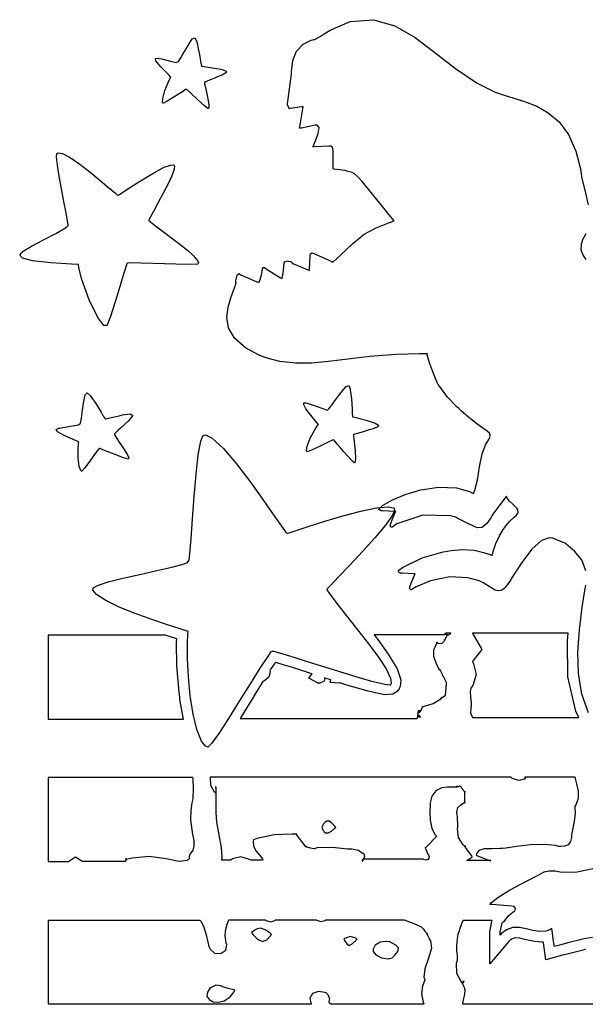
# Model space of a CAD drawing. Extents: x 0.74 to 6.76, y 0.81 to 4.67.
# Tile 1 of 2: x 0.74 to 2.96, y 0.81 to 4.67. Entities that reach past the tile are written whole.
import ezdxf

# ---------------------------------------------------------------- set-up
doc = ezdxf.new("R2010")
doc.units = 0
doc.layers.get('0').update_dxf_attribs({"linetype": 'CONTINUOUS'})

msp = doc.modelspace()

# ---------------------------------------------------------------- linework, layer by layer
at = {"color": 164}
for points in [[(2.95796, 2.51258), (2.94168, 2.55533), (2.91363, 2.58903), (2.88803, 2.61117), (2.87918, 2.61806), (2.875, 2.62121), (2.82785, 2.64019), (2.82292, 2.64094), (2.81369, 2.64242), (2.78369, 2.63194), (2.74517, 2.5975), (2.70643, 2.54551), (2.67649, 2.49918), (2.66667, 2.48367), (2.66282, 2.47732), (2.65044, 2.45865), (2.63704, 2.44287), (2.62528, 2.43494), (2.61404, 2.4336), (2.60221, 2.43744), (2.58871, 2.44521), (2.57237, 2.45551), (2.55724, 2.46436), (2.55208, 2.46701), (2.53901, 2.47385), (2.49517, 2.48535), (2.42486, 2.4885), (2.3489, 2.4739), (2.29194, 2.45003), (2.27501, 2.43892), (2.27414, 2.43832), (2.26975, 2.43881), (2.26768, 2.44282), (2.26768, 2.44413), (2.26665, 2.44515), (2.26872, 2.45378), (2.27539, 2.47146), (2.28336, 2.48953), (2.28771, 2.49881), (2.28851, 2.50032), (2.28381, 2.5006), (2.23699, 2.50325), (2.23232, 2.50347), (2.23122, 2.50347), (2.22835, 2.50532), (2.22814, 2.50553), (2.22694, 2.50532), (2.22265, 2.50868), (2.22385, 2.51426), (2.22499, 2.51492), (2.23904, 2.52513), (2.31586, 2.56338), (2.39789, 2.58708), (2.41461, 2.58996), (2.42925, 2.59261), (2.47412, 2.59646), (2.51938, 2.59332), (2.55621, 2.58436), (2.58197, 2.57596), (2.5906, 2.57324), (2.59136, 2.57818), (2.595, 2.59272), (2.60417, 2.61936), (2.61876, 2.65033), (2.63379, 2.67503), (2.6396, 2.68261), (2.64421, 2.68892), (2.65972, 2.7066), (2.67497, 2.72092), (2.68554, 2.73101), (2.69081, 2.7391), (2.69168, 2.74203), (2.69243, 2.7449), (2.68864, 2.75624), (2.67914, 2.766), (2.67708, 2.76807), (2.676, 2.76915), (2.66982, 2.77485), (2.65842, 2.78608), (2.64876, 2.79769), (2.64611, 2.80464), (2.64686, 2.80556), (2.64139, 2.79829), (2.61583, 2.76546), (2.59347, 2.73475), (2.58957, 2.72846), (2.58475, 2.72065), (2.56896, 2.69803), (2.55154, 2.6824), (2.53331, 2.68044), (2.51574, 2.68772), (2.51042, 2.69097), (2.50493, 2.69282), (2.45335, 2.71912), (2.44792, 2.72222), (2.42681, 2.72851), (2.31913, 2.73113), (2.21718, 2.69624), (2.19894, 2.68371), (2.19808, 2.68311), (2.19374, 2.6836), (2.19168, 2.68761), (2.19168, 2.68892), (2.1906, 2.68994), (2.19271, 2.69857), (2.19933, 2.71625), (2.20731, 2.73432), (2.21169, 2.7436), (2.21251, 2.74511), (2.20779, 2.74539), (2.16092, 2.74804), (2.15625, 2.74826), (2.15517, 2.74826), (2.15229, 2.75011), (2.15207, 2.75032), (2.15033, 2.75), (2.14426, 2.75342), (2.16081, 2.76796), (2.19721, 2.7889), (2.24892, 2.81131), (2.31136, 2.83024), (2.37999, 2.8406), (2.45025, 2.83757), (2.50206, 2.82383), (2.51768, 2.81597), (2.52279, 2.82818), (2.53244, 2.86724), (2.54058, 2.91965), (2.55106, 2.97125), (2.56569, 3.00906), (2.57292, 3.02013), (2.57497, 3.02349), (2.58062, 3.03386), (2.58311, 3.04357), (2.57992, 3.05165), (2.57042, 3.06039), (2.55414, 3.07215), (2.53054, 3.08914), (2.49914, 3.11376), (2.46907, 3.13943), (2.45936, 3.14828), (2.45156, 3.15533), (2.41575, 3.19293), (2.3846, 3.23421), (2.37918, 3.24306), (2.37793, 3.2449), (2.37522, 3.25092), (2.36882, 3.26574), (2.36094, 3.2851), (2.35271, 3.30647), (2.34511, 3.32742), (2.33914, 3.34549), (2.33594, 3.35813), (2.33632, 3.36285), (2.33649, 3.36285), (2.30583, 3.36285), (2.21392, 3.35975), (2.11106, 3.352), (2.02399, 3.34224), (1.94894, 3.3329), (1.88211, 3.32667), (1.81967, 3.32596), (1.75776, 3.33339), (1.70856, 3.34576), (1.69271, 3.3514), (1.67469, 3.35846), (1.62332, 3.38644), (1.57986, 3.42481), (1.55735, 3.46506), (1.55089, 3.50569), (1.5555, 3.54525), (1.56625, 3.58214), (1.57824, 3.6149), (1.58512, 3.63514), (1.58649, 3.64204), (1.58649, 3.64204), (1.58621, 3.64231), (1.58539, 3.64524), (1.58539, 3.64615), (1.58589, 3.64854), (1.59115, 3.67096), (1.59169, 3.67329), (1.5919, 3.6741), (1.59842, 3.67692), (1.59896, 3.67638), (1.60493, 3.67247), (1.66824, 3.64464), (1.67503, 3.64307), (1.67785, 3.64649), (1.68668, 3.67079), (1.69038, 3.69358), (1.69065, 3.69618), (1.69065, 3.69732), (1.69319, 3.70063), (1.69797, 3.70107), (1.69894, 3.70036), (1.70437, 3.69646), (1.7609, 3.66108), (1.76665, 3.65767), (1.76699, 3.6594), (1.76824, 3.66461), (1.77001, 3.67318), (1.77219, 3.68858), (1.77436, 3.70915), (1.77501, 3.71599), (1.77474, 3.71783), (1.77892, 3.7251), (1.78825, 3.72721), (1.79064, 3.7264), (1.79139, 3.72618), (1.79921, 3.72407), (1.80003, 3.72428), (1.80122, 3.72456), (1.80544, 3.72228), (1.80647, 3.71783), (1.80626, 3.71701), (1.80886, 3.71625), (1.83425, 3.70687), (1.86746, 3.69233), (1.87397, 3.68892), (1.87418, 3.69439), (1.87761, 3.74826), (1.87815, 3.75347), (1.87815, 3.75478), (1.88357, 3.75896), (1.88439, 3.75868), (1.89139, 3.75608), (1.9591, 3.72564), (1.9656, 3.72222), (1.9669, 3.72331), (1.97911, 3.73367), (1.98019, 3.73469), (1.99599, 3.74994), (2.04394, 3.79519), (2.08854, 3.83111), (2.13547, 3.85601), (2.18847, 3.87706), (2.20628, 3.88368), (2.19211, 3.90099), (2.14974, 3.9529), (2.10926, 4.00265), (2.08149, 4.03624), (2.06315, 4.05701), (2.05089, 4.06842), (2.04139, 4.07368), (2.03147, 4.07628), (2.02106, 4.07861), (2.01768, 4.07954), (2.01378, 4.08083), (1.99175, 4.08333), (1.97032, 4.08632), (1.96669, 4.08783), (1.96669, 4.09918), (1.96724, 4.13319), (1.96733, 4.15989), (1.96446, 4.17269), (1.95833, 4.17626), (1.95628, 4.17638), (1.95025, 4.17665), (1.89296, 4.17432), (1.88747, 4.17329), (1.88971, 4.17953), (1.89735, 4.19781), (1.90804, 4.22618), (1.91206, 4.24946), (1.90446, 4.25879), (1.90207, 4.25868), (1.89632, 4.25819), (1.86833, 4.25222), (1.84358, 4.24724), (1.83539, 4.24724), (1.83615, 4.25196), (1.84153, 4.28315), (1.84842, 4.32275), (1.84999, 4.3316), (1.84424, 4.33083), (1.79893, 4.32406), (1.79482, 4.32324), (1.79428, 4.32482), (1.78851, 4.33697), (1.78851, 4.34099), (1.78982, 4.35167), (1.8036, 4.45817), (1.80414, 4.46907), (1.80469, 4.47999), (1.80963, 4.51237), (1.82368, 4.54878), (1.84983, 4.57661), (1.88075, 4.59158), (1.89165, 4.59407), (1.89529, 4.59489), (1.92914, 4.61393), (1.93229, 4.616), (1.95562, 4.63135), (2.03435, 4.66422), (2.12549, 4.67193), (2.20899, 4.64828), (2.28814, 4.60243), (2.36615, 4.54351), (2.44629, 4.48063), (2.53179, 4.4229), (2.60157, 4.38769), (2.62603, 4.3795), (2.63704, 4.37582), (2.67068, 4.36578), (2.71761, 4.35129), (2.76481, 4.3329), (2.81039, 4.3074), (2.85249, 4.27165), (2.88911, 4.2225), (2.9184, 4.15674), (2.93517, 4.09283), (2.93853, 4.07118), (2.94108, 4.0555), (2.95258, 4.00896), (2.96674, 3.94596)], [(2.95697, 3.83333), (2.94894, 3.81912), (2.94553, 3.81304), (2.93858, 3.79292), (2.93815, 3.76975), (2.94646, 3.74837), (2.95801, 3.73226)], [(2.96826, 1.95611), (2.94174, 2.02974), (2.92876, 2.10986), (2.9266, 2.19456), (2.9324, 2.28185), (2.94358, 2.36985), (2.95372, 2.43494), (2.95731, 2.4566)], [(2.98383, 1.07563), (2.95025, 1.07069), (2.94374, 1.06912), (2.93511, 1.06733), (2.89214, 1.05659), (2.845, 1.04384), (2.83436, 1.04096), (2.83382, 1.04487), (2.82992, 1.07042), (2.82497, 1.10324), (2.82394, 1.11079), (2.81874, 1.1071), (2.80018, 1.10026), (2.77533, 1.09896), (2.74972, 1.10341), (2.72368, 1.11003), (2.69749, 1.11513), (2.6716, 1.11518), (2.64626, 1.10661), (2.62696, 1.09185), (2.62185, 1.08577), (2.62185, 1.09831), (2.62993, 1.13162), (2.63124, 1.13574), (2.63276, 1.13574), (2.63693, 1.1384), (2.63747, 1.13889), (2.64035, 1.14258), (2.65494, 1.16108), (2.67264, 1.17643), (2.67708, 1.17849), (2.67887, 1.17952), (2.68186, 1.18902), (2.67692, 1.19699), (2.67503, 1.19721), (2.66721, 1.19878), (2.58908, 1.20508), (2.58128, 1.20557), (2.58783, 1.21332), (2.61219, 1.23264), (2.65869, 1.26161), (2.71907, 1.29405), (2.77354, 1.32221), (2.79167, 1.3316), (2.79476, 1.33317), (2.81375, 1.33773), (2.83382, 1.33762), (2.83751, 1.33681), (2.85667, 1.33295), (2.91644, 1.33241), (2.99115, 1.34749)]]:
    msp.add_lwpolyline(points, dxfattribs=at)
at = {"color": 7}
for points in [[(1.46251, 4.4274), (1.46349, 4.42068), (1.46783, 4.4005), (1.47483, 4.36806), (1.47933, 4.33957), (1.47928, 4.32607), (1.47711, 4.32433), (1.47581, 4.32383), (1.4624, 4.33475), (1.4349, 4.35975), (1.40733, 4.38558), (1.39399, 4.39779), (1.39268, 4.39828), (1.38856, 4.39828), (1.3763, 4.38954), (1.34608, 4.37056), (1.31624, 4.35215), (1.30208, 4.3444), (1.30105, 4.34517), (1.2985, 4.34771), (1.29932, 4.36376), (1.30751, 4.39464), (1.32004, 4.42632), (1.3284, 4.44331), (1.33127, 4.44721), (1.32129, 4.45703), (1.29183, 4.48703), (1.27224, 4.51025), (1.27045, 4.52018), (1.28103, 4.52078), (1.2844, 4.52013), (1.29584, 4.51796), (1.33008, 4.50993), (1.35167, 4.50478), (1.36095, 4.50786), (1.36762, 4.51867), (1.36979, 4.52225), (1.37695, 4.53444), (1.39828, 4.57129), (1.4151, 4.59722), (1.42486, 4.60135), (1.43099, 4.58908), (1.43229, 4.58475), (1.43403, 4.5784), (1.43826, 4.55897), (1.44439, 4.52756), (1.44911, 4.50108), (1.45107, 4.4899), (1.45107, 4.4899), (1.45389, 4.48942), (1.4854, 4.48503), (1.52735, 4.47749), (1.53543, 4.47537), (1.53847, 4.47456), (1.54725, 4.47049), (1.54736, 4.46457), (1.53418, 4.45649), (1.51329, 4.44775), (1.50624, 4.44515), (1.50597, 4.44467), (1.49924, 4.44168), (1.48475, 4.43593), (1.47006, 4.43039), (1.463, 4.42768), (1.46251, 4.4274)], [(1.94271, 2.43782), (1.95117, 2.42563), (1.97797, 2.38976), (2.01953, 2.33643), (2.06369, 2.28076), (2.10678, 2.22564), (2.14492, 2.17393), (2.17443, 2.12847), (2.19157, 2.09224), (2.19499, 2.07286), (2.19271, 2.06803), (2.19021, 2.06511), (2.16928, 2.0676), (2.11817, 2.07932), (2.04829, 2.09944), (1.96847, 2.12429), (1.88758, 2.15018), (1.81446, 2.17324), (1.75803, 2.18983), (1.73481, 2.19618), (1.72711, 2.19618), (1.72157, 2.19358), (1.70964, 2.17622), (1.67974, 2.13135), (1.6415, 2.07026), (1.59918, 2.00157), (1.55697, 1.93386), (1.51904, 1.87588), (1.48964, 1.8361), (1.47542, 1.82226), (1.47293, 1.82324), (1.46625, 1.82563), (1.4509, 1.84543), (1.43261, 1.8904), (1.41803, 1.95167), (1.40701, 2.02279), (1.39963, 2.09717), (1.39583, 2.1684), (1.39561, 2.22999), (1.39735, 2.26417), (1.39899, 2.27533), (1.39106, 2.27794), (1.3673, 2.28543), (1.31755, 2.30143), (1.25657, 2.32189), (1.19141, 2.34543), (1.1288, 2.37061), (1.07579, 2.39606), (1.03923, 2.42036), (1.02582, 2.43674), (1.02604, 2.442), (1.02675, 2.4459), (1.04324, 2.45492), (1.08485, 2.46903), (1.1429, 2.48383), (1.20936, 2.49881), (1.2762, 2.51335), (1.33539, 2.52701), (1.37902, 2.53917), (1.39649, 2.54531), (1.39899, 2.54932), (1.40246, 2.55561), (1.40494, 2.57889), (1.4106, 2.63807), (1.41639, 2.71664), (1.42264, 2.80442), (1.42979, 2.89117), (1.43821, 2.96669), (1.44824, 3.02072), (1.45628, 3.04215), (1.46039, 3.04308), (1.46718, 3.04503), (1.49289, 3.03222), (1.53728, 2.99181), (1.58871, 2.93143), (1.64253, 2.8604), (1.69396, 2.78825), (1.73828, 2.7245), (1.77067, 2.6785), (1.78256, 2.66103), (1.78646, 2.65972), (1.79432, 2.66189), (1.81776, 2.66943), (1.86947, 2.68614), (1.93435, 2.70676), (2.00532, 2.72797), (2.07514, 2.74669), (2.13672, 2.75965), (2.18278, 2.76367), (2.20361, 2.75965), (2.20628, 2.75553), (2.20801, 2.75076), (2.19933, 2.73122), (2.17193, 2.69157), (2.13058, 2.64204), (2.08188, 2.58817), (2.03217, 2.53532), (1.98813, 2.48899), (1.95611, 2.45469), (1.94401, 2.442), (1.94271, 2.43782)]]:
    msp.add_lwpolyline(points, close=True, dxfattribs=at)
at = {"color": 240}
for points in [[(1.24479, 3.88471), (1.25114, 3.87935), (1.27094, 3.86372), (1.3017, 3.8405), (1.33447, 3.81619), (1.36664, 3.79189), (1.39572, 3.76872), (1.41906, 3.74778), (1.43419, 3.73019), (1.43907, 3.72), (1.43853, 3.71701), (1.43668, 3.71365), (1.39524, 3.71235), (1.30545, 3.71479), (1.21294, 3.71864), (1.16688, 3.71962), (1.16146, 3.71804), (1.15831, 3.71544), (1.14502, 3.67513), (1.12006, 3.59099), (1.09467, 3.50917), (1.08013, 3.47287), (1.07709, 3.47325), (1.06836, 3.47396), (1.0446, 3.50456), (1.01036, 3.57433), (0.982422, 3.65349), (0.970053, 3.6996), (0.96875, 3.71283), (0.941624, 3.71436), (0.860297, 3.71994), (0.788574, 3.72765), (0.749349, 3.73703), (0.738499, 3.74908), (0.751844, 3.76471), (0.785319, 3.78494), (0.83469, 3.81076), (0.880643, 3.83479), (0.895833, 3.84304), (0.900771, 3.84565), (0.918457, 3.85633), (0.926812, 3.86388), (0.927083, 3.8649), (0.928168, 3.86882), (0.926107, 3.88206), (0.92041, 3.91569), (0.911837, 3.96012), (0.902072, 4.00976), (0.892904, 4.05903), (0.886068, 4.10226), (0.883301, 4.1339), (0.884278, 4.14703), (0.886447, 4.14828), (0.889919, 4.15039), (0.906087, 4.14729), (0.936578, 4.13167), (0.974012, 4.10601), (1.01432, 4.07471), (1.05355, 4.04249), (1.08773, 4.01367), (1.11285, 3.99294), (1.12212, 3.98497), (1.125, 3.98469), (1.12934, 3.98731), (1.1422, 3.99561), (1.16895, 4.01307), (1.20199, 4.0344), (1.23785, 4.05675), (1.27333, 4.07742), (1.30501, 4.09358), (1.32959, 4.10254), (1.34163, 4.10331), (1.34375, 4.1014), (1.34543, 4.09896), (1.3437, 4.08658), (1.33458, 4.06039), (1.31912, 4.02675), (1.30013, 3.98958), (1.28038, 3.95285), (1.2627, 3.92051), (1.24989, 3.89649), (1.24501, 3.88758), (1.24479, 3.88471)], [(2.04688, 3.04719), (2.0471, 3.03982), (2.04926, 3.01753), (2.05274, 2.98215), (2.05404, 2.95144), (2.05246, 2.93722), (2.05003, 2.93576), (2.04904, 2.9356), (2.04525, 2.93918), (2.03581, 2.94879), (2.02339, 2.96257), (2.00939, 2.97863), (1.99533, 2.9949), (1.98292, 3.00944), (1.97347, 3.02029), (1.97006, 3.02431), (1.96875, 3.02533), (1.96718, 3.02561), (1.95042, 3.01807), (1.91585, 3.00142), (1.88172, 2.98557), (1.86561, 2.97928), (1.86458, 2.98058), (1.86219, 2.98367), (1.86513, 3.00054), (1.87761, 3.03239), (1.89475, 3.06467), (1.90571, 3.08188), (1.9094, 3.08578), (1.90186, 3.09489), (1.87956, 3.12256), (1.86062, 3.14785), (1.85178, 3.16331), (1.85215, 3.17042), (1.86106, 3.17085), (1.87756, 3.16607), (1.90088, 3.15771), (1.92285, 3.14979), (1.93024, 3.14725), (1.93272, 3.14638), (1.94032, 3.14378), (1.94646, 3.14382), (1.95199, 3.14899), (1.95833, 3.15782), (1.96039, 3.16075), (1.96946, 3.17296), (1.99653, 3.20975), (2.01768, 3.23525), (2.02865, 3.23813), (2.03358, 3.22396), (2.0344, 3.21907), (2.03515, 3.21442), (2.03842, 3.18685), (2.04112, 3.14671), (2.04167, 3.13574), (2.04167, 3.13081), (2.04318, 3.116), (2.04372, 3.116), (2.04542, 3.116), (2.05063, 3.11431), (2.06597, 3.11029), (2.08431, 3.10547), (2.09603, 3.10238), (2.09999, 3.1014), (2.10786, 3.09907), (2.13118, 3.09088), (2.14426, 3.08322), (2.14247, 3.0771), (2.1326, 3.07238), (2.12918, 3.07118), (2.12472, 3.06939), (2.10883, 3.0644), (2.08132, 3.05647), (2.05724, 3.04997), (2.04688, 3.04719), (2.04688, 3.04719)], [(1.36561, 2.01704), (1.36301, 2.03737), (1.35476, 2.13981), (1.35335, 2.23139), (1.35417, 2.24621), (1.35026, 2.2475), (1.31299, 2.25944), (1.30935, 2.26074), (0.849989, 2.26074), (0.849989, 1.93158), (1.38021, 1.93158), (1.37891, 1.93761), (1.36664, 2.00896), (1.36561, 2.01704)], [(2.30003, 1.95865), (2.30024, 1.95893), (2.3016, 1.96078), (2.30208, 1.96078), (2.30208, 1.96496), (2.31147, 1.96496), (2.30626, 1.95975), (2.30675, 1.95975), (2.30789, 1.95865), (2.30832, 1.95865), (2.30854, 1.95893), (2.31017, 1.96365), (2.31044, 1.96386), (2.31044, 1.96442), (2.31147, 1.9656), (2.31147, 1.96599), (2.31168, 1.96707), (2.3164, 1.9764), (2.31668, 1.97743), (2.31668, 1.97851), (2.31565, 1.98085), (2.31565, 1.98161), (2.31614, 1.98161), (2.31743, 1.97976), (2.31771, 1.97949), (2.32471, 1.98188), (2.3596, 1.9924), (2.38932, 2.01079), (2.39378, 2.01704), (2.39714, 2.01704), (2.40728, 2.02522), (2.40831, 2.04021), (2.40831, 2.04514), (2.41064, 2.05035), (2.41183, 2.07553), (2.39996, 2.09907), (2.39583, 2.10346), (2.39583, 2.10346), (2.39583, 2.10449), (2.39583, 2.10449), (2.39529, 2.10607), (2.38721, 2.1225), (2.38644, 2.12429), (2.38536, 2.12429), (2.38303, 2.12326), (2.38226, 2.12326), (2.38226, 2.12381), (2.38411, 2.12511), (2.38439, 2.12532), (2.38053, 2.13146), (2.37028, 2.15061), (2.36171, 2.17643), (2.36208, 2.20301), (2.37061, 2.22456), (2.375, 2.23058), (2.375, 2.23058), (2.37397, 2.23215), (2.37397, 2.23264), (2.37446, 2.23264), (2.37576, 2.23085), (2.37603, 2.23058), (2.37912, 2.22879), (2.39242, 2.22743), (2.40261, 2.23654), (2.40419, 2.2399), (2.40419, 2.2399), (2.4031, 2.24306), (2.4031, 2.24408), (2.4036, 2.24408), (2.40494, 2.24229), (2.40522, 2.24203), (2.41461, 2.26183), (2.41407, 2.26238), (2.40597, 2.26758), (2.40522, 2.26807), (2.40522, 2.26183), (2.12815, 2.26183), (2.14225, 2.24333), (2.18321, 2.18647), (2.21767, 2.12929), (2.23178, 2.08578), (2.22971, 2.05886), (2.22601, 2.05138), (2.22396, 2.04617), (2.21978, 2.04199), (2.21604, 2.03792), (2.20128, 2.02875), (2.16792, 2.02718), (2.10374, 2.04085), (2.02035, 2.06478), (1.99274, 2.07324), (1.98986, 2.07221), (1.95856, 2.07508), (1.95518, 2.07639), (1.95546, 2.07721), (1.95806, 2.08399), (1.95833, 2.08475), (1.95622, 2.08529), (1.93539, 2.09229), (1.93332, 2.09304), (1.93463, 2.09071), (1.93224, 2.07992), (1.91521, 2.07275), (1.9094, 2.07221), (1.90886, 2.07221), (1.9075, 2.07146), (1.90728, 2.07118), (1.90728, 2.07146), (1.90886, 2.07221), (1.9094, 2.07221), (1.90625, 2.07379), (1.87472, 2.09022), (1.87185, 2.09201), (1.87261, 2.09412), (1.88385, 2.10818), (1.88542, 2.10867), (1.87511, 2.11208), (1.84412, 2.12201), (1.80387, 2.1346), (1.7679, 2.14546), (1.74669, 2.15158), (1.73958, 2.15349), (1.73828, 2.15142), (1.72081, 2.12537), (1.71875, 2.12224), (1.72006, 2.11783), (1.71506, 2.09554), (1.69764, 2.08111), (1.69271, 2.08057), (1.68929, 2.07514), (1.65619, 2.02094), (1.6531, 2.01594), (1.64893, 2.00896), (1.60622, 1.94049), (1.60211, 1.93371), (2.29688, 1.93371), (2.29758, 1.93664), (2.29958, 1.94542), (2.30003, 1.95535), (2.30003, 1.95865)], [(2.42811, 2.26807), (2.40831, 2.26807), (2.40881, 2.26758), (2.41661, 2.2621), (2.41769, 2.26183), (2.41872, 2.2621), (2.42703, 2.26758), (2.42811, 2.26807)], [(2.50726, 1.97846), (2.50624, 1.97433), (2.50569, 1.9566), (2.51144, 1.94097), (2.51357, 1.93782), (2.93024, 1.93782), (2.91824, 1.96235), (2.88747, 2.09674), (2.88596, 2.23942), (2.88857, 2.26807), (2.51357, 2.26807), (2.51639, 2.26264), (2.54715, 2.20975), (2.55003, 2.20454), (2.54633, 2.1996), (2.5306, 2.17914), (2.51639, 2.16129), (2.51357, 2.15767), (2.51768, 2.14882), (2.52735, 2.10585), (2.51508, 2.06392), (2.50836, 2.05556), (2.50608, 2.0529), (2.5045, 2.04047), (2.50586, 2.01824), (2.50814, 1.99539), (2.50851, 1.98236), (2.50726, 1.97846)], [(2.30626, 1.95975), (2.30572, 1.96001), (2.30296, 1.96078), (2.30208, 1.96078), (2.30208, 1.95557), (2.30626, 1.95975)], [(2.30208, 1.94721), (2.30208, 1.93994), (2.30935, 1.93994), (2.30881, 1.94021), (2.30285, 1.94618), (2.30208, 1.94721)], [(0.957303, 1.39204), (0.959636, 1.39074), (0.980957, 1.37663), (0.983344, 1.37533), (1.15419, 1.37533), (1.15441, 1.37587), (1.15625, 1.38097), (1.15625, 1.38265), (1.15625, 1.38373), (1.15522, 1.38607), (1.15522, 1.38683), (1.15544, 1.38656), (1.15701, 1.38319), (1.15728, 1.38265), (1.17871, 1.38856), (1.24637, 1.3941), (1.31299, 1.38515), (1.36323, 1.37522), (1.39518, 1.37847), (1.4031, 1.38368), (1.4036, 1.38422), (1.40457, 1.391), (1.40494, 1.39985), (1.40522, 1.40136), (1.40901, 1.40479), (1.41797, 1.41769), (1.42269, 1.43576), (1.42176, 1.45617), (1.41769, 1.47954), (1.41282, 1.5064), (1.40956, 1.53733), (1.41037, 1.57297), (1.4151, 1.60389), (1.41769, 1.61387), (1.419, 1.61936), (1.42003, 1.65869), (1.41792, 1.69803), (1.41769, 1.70344), (0.849989, 1.70344), (0.849989, 1.37429), (0.931261, 1.37429), (0.933594, 1.37587), (0.954915, 1.39046), (0.957303, 1.39204)], [(2.45313, 1.66493), (2.44553, 1.66493), (2.42524, 1.66471), (2.4229, 1.66493), (2.41564, 1.66564), (2.39328, 1.66265), (2.36979, 1.65039), (2.35406, 1.6295), (2.3481, 1.60846), (2.34793, 1.6014), (2.34771, 1.59315), (2.3464, 1.56836), (2.34674, 1.53526), (2.35389, 1.50299), (2.36697, 1.47889), (2.37294, 1.47222), (2.36979, 1.46913), (2.33826, 1.43685), (2.33539, 1.43371), (2.33539, 1.43371), (2.33046, 1.42876), (2.33018, 1.4285), (2.32915, 1.4274), (2.32915, 1.4274), (2.32915, 1.4285), (2.32915, 1.4285), (2.32915, 1.42822), (2.32835, 1.4274), (2.32813, 1.4274), (2.32915, 1.4274), (2.32813, 1.42637), (2.32943, 1.42458), (2.33697, 1.40533), (2.33751, 1.40349), (2.33931, 1.40218), (2.34321, 1.39307), (2.34088, 1.38395), (2.33957, 1.38265), (2.33957, 1.38265), (2.34115, 1.38265), (2.34169, 1.38265), (2.34011, 1.38113), (2.33074, 1.37874), (2.32135, 1.38162), (2.31976, 1.38265), (2.08539, 1.38265), (2.08589, 1.38373), (2.09142, 1.39382), (2.09169, 1.39512), (2.08854, 1.40087), (2.06651, 1.41689), (2.03982, 1.42199), (2.0344, 1.42219), (2.02268, 1.42275), (1.96392, 1.42904), (1.90468, 1.42692), (1.89268, 1.42329), (1.89085, 1.42279), (1.87875, 1.4254), (1.86513, 1.43007), (1.86253, 1.43056), (1.86274, 1.43083), (1.86458, 1.43218), (1.86458, 1.43261), (1.8635, 1.43261), (1.86117, 1.43158), (1.8604, 1.43158), (1.85726, 1.43549), (1.82574, 1.47537), (1.82292, 1.47949), (1.82314, 1.47976), (1.82497, 1.48118), (1.82497, 1.48161), (1.82497, 1.48161), (1.82189, 1.48058), (1.82086, 1.48058), (1.80653, 1.48112), (1.73643, 1.47786), (1.66846, 1.46365), (1.65522, 1.45865), (1.65338, 1.45301), (1.65429, 1.43386), (1.66521, 1.41465), (1.68024, 1.39746), (1.68994, 1.38363), (1.69168, 1.37847), (1.64583, 1.37847), (1.63906, 1.38216), (1.60504, 1.39214), (1.57264, 1.38395), (1.56668, 1.37847), (1.53125, 1.37847), (1.53217, 1.39094), (1.52957, 1.42876), (1.52094, 1.47846), (1.51172, 1.52821), (1.50797, 1.56597), (1.50836, 1.57844), (1.50836, 1.6639), (1.50808, 1.66417), (1.50667, 1.66596), (1.50624, 1.66596), (1.50624, 1.66596), (1.50726, 1.66287), (1.50726, 1.66178), (1.50726, 1.66178), (1.50726, 1.65272), (1.50726, 1.64475), (1.50726, 1.64204), (1.50151, 1.64594), (1.48785, 1.67106), (1.48617, 1.69987), (1.48643, 1.70557), (2.66461, 1.70557), (2.66461, 1.70508), (2.66379, 1.70372), (2.66351, 1.70344), (2.66846, 1.69982), (2.69189, 1.69206), (2.71431, 1.69672), (2.71875, 1.69933), (2.71897, 1.69906), (2.72032, 1.69721), (2.72081, 1.69721), (2.72081, 1.69775), (2.71978, 1.69933), (2.71978, 1.69933), (2.71978, 1.70557), (2.91461, 1.70557), (2.91596, 1.69851), (2.92133, 1.67746), (2.92719, 1.64919), (2.92703, 1.62076), (2.91976, 1.59836), (2.91564, 1.59201), (2.91456, 1.5905), (2.91444, 1.57969), (2.91585, 1.56733), (2.91564, 1.56494), (2.91536, 1.56213), (2.91194, 1.53136), (2.91146, 1.52849), (2.91092, 1.52408), (2.90126, 1.47797), (2.90104, 1.47325), (2.90072, 1.46793), (2.89735, 1.45199), (2.88867, 1.43967), (2.87392, 1.43403), (2.85753, 1.43261), (2.85211, 1.43261), (2.83854, 1.43619), (2.79617, 1.44075), (2.74072, 1.43875), (2.68549, 1.43192), (2.64404, 1.42654), (2.63021, 1.42535), (2.62007, 1.42432), (2.58946, 1.42378), (2.55843, 1.42356), (2.53771, 1.41749), (2.52875, 1.40332), (2.5281, 1.39828), (2.53228, 1.39546), (2.58018, 1.37826), (2.58539, 1.37744), (2.49164, 1.37744), (2.49322, 1.37853), (2.51036, 1.39074), (2.51247, 1.39204), (2.51014, 1.39567), (2.48643, 1.42925), (2.48438, 1.43261), (2.4846, 1.43289), (2.48643, 1.43431), (2.48643, 1.43474), (2.48643, 1.43474), (2.48335, 1.43371), (2.48232, 1.43371), (2.47657, 1.43892), (2.45899, 1.4681), (2.45437, 1.50142), (2.45518, 1.50868), (2.45546, 1.51237), (2.45492, 1.54699), (2.45415, 1.55035), (2.45269, 1.55507), (2.45133, 1.5701), (2.45611, 1.58485), (2.4669, 1.59592), (2.47831, 1.60271), (2.48232, 1.60449), (2.48253, 1.60428), (2.48389, 1.60243), (2.48438, 1.60243), (2.48438, 1.60351), (2.48335, 1.60585), (2.48335, 1.60661), (2.48335, 1.64512), (2.48356, 1.6454), (2.4854, 1.64681), (2.4854, 1.64725), (2.48486, 1.64725), (2.48372, 1.64615), (2.48335, 1.64615), (2.48232, 1.64615), (2.48122, 1.64746), (2.47108, 1.65944), (2.47081, 1.66075), (2.47049, 1.66308), (2.46403, 1.66922), (2.4566, 1.66596), (2.45415, 1.66596), (2.45389, 1.66624), (2.45231, 1.66965), (2.4521, 1.67014), (2.45182, 1.66938), (2.45313, 1.66607), (2.45313, 1.66493)], [(1.97814, 1.50765), (1.97424, 1.51188), (1.96212, 1.52403), (1.95128, 1.53163), (1.94239, 1.53142), (1.93457, 1.52632), (1.93229, 1.52431), (1.92942, 1.52171), (1.92301, 1.50857), (1.92763, 1.4949), (1.93024, 1.49203), (1.93164, 1.49013), (1.93767, 1.48568), (1.9471, 1.48579), (1.96007, 1.49294), (1.97379, 1.50379), (1.97814, 1.50765)], [(2.08128, 1.37533), (2.08149, 1.3756), (2.08485, 1.37978), (2.08539, 1.38053), (2.08128, 1.38053), (2.08128, 1.37533)], [(2.32607, 0.911783), (2.32628, 0.910482), (2.32161, 0.896431), (2.32086, 0.895128), (2.31771, 0.8884), (2.31392, 0.855197), (2.32004, 0.822483), (2.32189, 0.815972), (2.32081, 0.815483), (2.30556, 0.815321), (2.26508, 0.814833), (2.20861, 0.814507), (2.14426, 0.814344), (2.08008, 0.81429), (2.02419, 0.814399), (1.98469, 0.814615), (1.96978, 0.814888), (1.96978, 0.814942), (1.96039, 0.814942), (1.95806, 0.815483), (1.95182, 0.822917), (1.95285, 0.832954), (1.95415, 0.834744), (1.95285, 0.83865), (1.9471, 0.850911), (1.94243, 0.856879), (1.94168, 0.857639), (1.93419, 0.860894), (1.90907, 0.864312), (1.88579, 0.856228), (1.87554, 0.838162), (1.87901, 0.819715), (1.88226, 0.814942), (0.851019, 0.814942), (0.851019, 1.1441), (1.44476, 1.1441), (1.44976, 1.13813), (1.46061, 1.11664), (1.46978, 1.08605), (1.47586, 1.0574), (1.47993, 1.0408), (1.48232, 1.03575), (1.48481, 1.02968), (1.50162, 1.01514), (1.52681, 1.01286), (1.54611, 1.02702), (1.54986, 1.04921), (1.5479, 1.05556), (1.54585, 1.06255), (1.54335, 1.08464), (1.54606, 1.10856), (1.55231, 1.12836), (1.55701, 1.1409), (1.55832, 1.14513), (1.69997, 1.14513), (1.70437, 1.14252), (1.72314, 1.13775), (1.73876, 1.1428), (1.74164, 1.14513), (1.90001, 1.14513), (1.90283, 1.14334), (1.91846, 1.13851), (1.93511, 1.14252), (1.93853, 1.14513), (2.24479, 1.14513), (2.25612, 1.14133), (2.28988, 1.12847), (2.31185, 1.11719), (2.32107, 1.1084), (2.32617, 1.1014), (2.32813, 1.09928), (2.33751, 1.08995), (2.33333, 1.08995), (2.33333, 1.08995), (2.3341, 1.08887), (2.33436, 1.08887), (2.33436, 1.08887), (2.33512, 1.08995), (2.33539, 1.08995), (2.33589, 1.08838), (2.34397, 1.07199), (2.34478, 1.07015), (2.34478, 1.07015), (2.34397, 1.07015), (2.34375, 1.07015), (2.34879, 1.06321), (2.35254, 1.03385), (2.34071, 0.994521), (2.32601, 0.953396), (2.32303, 0.921224), (2.32607, 0.911783)], [(1.72601, 1.08784), (1.71989, 1.09256), (1.70074, 1.10558), (1.68251, 1.1122), (1.66624, 1.10851), (1.65142, 1.0988), (1.64686, 1.09516), (1.65235, 1.08843), (1.6709, 1.06972), (1.69032, 1.06027), (1.70779, 1.06646), (1.72211, 1.08209), (1.72601, 1.08784)], [(2.06147, 1.07118), (2.05647, 1.07406), (2.03369, 1.07954), (2.01247, 1.07254), (2.00836, 1.06912), (2.01118, 1.06451), (2.02029, 1.051), (2.02979, 1.04514), (2.04183, 1.05181), (2.05664, 1.06624), (2.06147, 1.07118)], [(2.19374, 1.05659), (2.18994, 1.05897), (2.17535, 1.06082), (2.15142, 1.0574), (2.13118, 1.04579), (2.12349, 1.03027), (2.12397, 1.02534), (2.12429, 1.02073), (2.13439, 1.00754), (2.15674, 0.996094), (2.18224, 0.993001), (2.19851, 0.997017), (2.2021, 1.00032), (2.20725, 1.00515), (2.22097, 1.02159), (2.22287, 1.03516), (2.21229, 1.04536), (2.19829, 1.05371), (2.19374, 1.05659)], [(1.58231, 0.870117), (1.57785, 0.871419), (1.55556, 0.876303), (1.53489, 0.88265), (1.53125, 0.884711), (1.52681, 0.887315), (1.50792, 0.88954), (1.49164, 0.88189), (1.48856, 0.879503), (1.48421, 0.876139), (1.47396, 0.862358), (1.47228, 0.846246), (1.48074, 0.833062), (1.49675, 0.824436), (1.51753, 0.822103), (1.54053, 0.8278), (1.56299, 0.843261), (1.57861, 0.862847), (1.58231, 0.870117)]]:
    msp.add_lwpolyline(points, close=True, dxfattribs=at)
at = {"color": 164}
msp.add_lwpolyline([(1.10834, 3.04829), (1.11236, 3.04135), (1.12587, 3.02115), (1.14583, 2.99203), (1.16108, 2.96685), (1.16602, 2.954), (1.16461, 2.95139), (1.16352, 2.95036), (1.14594, 2.95583), (1.10856, 2.96978), (1.0708, 2.98469), (1.05257, 2.99181), (1.05105, 2.99203), (1.04948, 2.99154), (1.03819, 2.97689), (1.01573, 2.94581), (0.993435, 2.91575), (0.982096, 2.903), (0.981228, 2.90349), (0.977647, 2.90517), (0.972276, 2.92156), (0.968207, 2.95574), (0.968045, 2.9924), (0.96951, 3.01286), (0.970811, 3.01807), (0.956922, 3.02382), (0.915744, 3.04194), (0.887207, 3.05729), (0.881728, 3.06657), (0.892144, 3.0715), (0.895833, 3.07221), (0.908149, 3.07471), (0.945583, 3.08057), (0.969239, 3.08425), (0.977268, 3.09099), (0.979492, 3.10428), (0.980197, 3.10867), (0.982368, 3.12386), (0.988661, 3.16938), (0.995008, 3.20193), (1.00331, 3.20947), (1.01459, 3.19917), (1.01769, 3.19515), (1.02056, 3.19125), (1.0363, 3.16835), (1.05778, 3.13396), (1.06353, 3.12429), (1.06505, 3.12147), (1.07118, 3.11171), (1.074, 3.10764), (1.07498, 3.10764), (1.07666, 3.10764), (1.08187, 3.10921), (1.09738, 3.1129), (1.11599, 3.11735), (1.1282, 3.12028), (1.13227, 3.12121), (1.14187, 3.12332), (1.17122, 3.12761), (1.18148, 3.12164), (1.16477, 3.10058), (1.13352, 3.07135), (1.12294, 3.06179), (1.12055, 3.05946), (1.11247, 3.05192), (1.10856, 3.04856), (1.10834, 3.04829)], close=True, dxfattribs=at)
at = {"color": 240}
msp.add_lwpolyline([(2.95649, 1.02902), (2.95415, 1.02848), (2.9471, 1.02696), (2.87364, 1.00873), (2.86561, 1.00662), (2.80003, 0.988878), (2.79372, 1.03575), (2.79346, 1.03733), (2.79085, 1.05556), (2.79064, 1.05762), (2.78461, 1.0574), (2.75586, 1.06038), (2.72965, 1.06597), (2.72499, 1.067), (2.71843, 1.06863), (2.69868, 1.07292), (2.68018, 1.07416), (2.66639, 1.06982), (2.65679, 1.06185), (2.65419, 1.0587), (2.58128, 0.973253), (2.58128, 1.08577), (2.58128, 1.1001), (2.58957, 1.13894), (2.5906, 1.14307), (2.47601, 1.14307), (2.47499, 1.14128), (2.47146, 1.13238), (2.46522, 1.11545), (2.45915, 1.09858), (2.45594, 1.08968), (2.45518, 1.08784), (2.45492, 1.0829), (2.45107, 1.04286), (2.45107, 1.02951), (2.45107, 1.0236), (2.45313, 1.0057), (2.45313, 0.986328), (2.4521, 0.982639), (2.44949, 0.974337), (2.4509, 0.936686), (2.46847, 0.902669), (2.47396, 0.896158), (2.47418, 0.897461), (2.4776, 0.905817), (2.47814, 0.906575), (2.47814, 0.906575), (2.47965, 0.905544), (2.48019, 0.905544), (2.47965, 0.905057), (2.47444, 0.896972), (2.47396, 0.896158), (2.47515, 0.892524), (2.47993, 0.881782), (2.48292, 0.872125), (2.48139, 0.854492), (2.47592, 0.825575), (2.47396, 0.815972), (3.81668, 0.815972)], dxfattribs=at)

doc.saveas('drawing.dxf')
